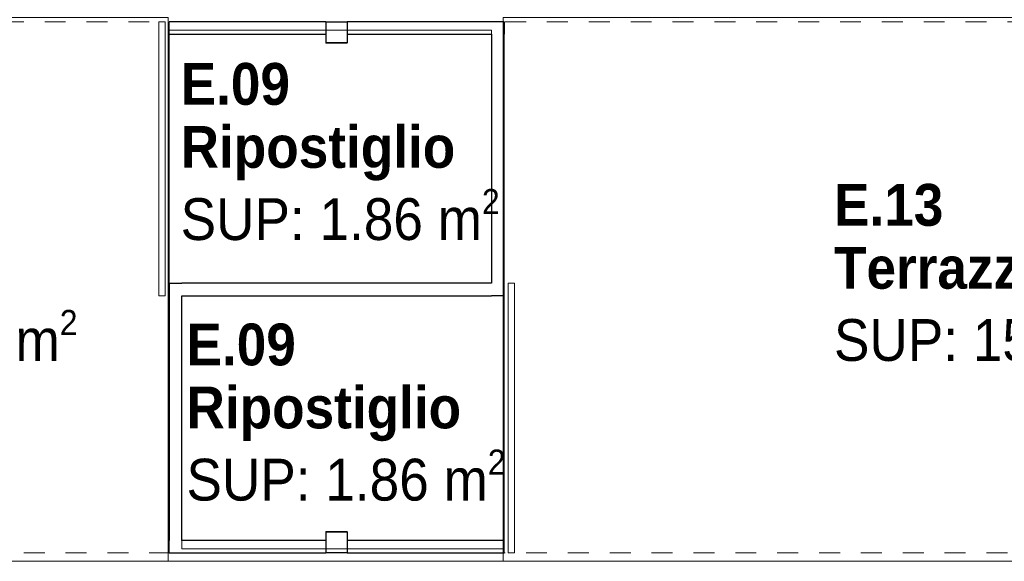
# Model space of a CAD drawing. Header units: metres. Extents: x -7.1 to 26.5, y -14.7 to 18.1.
# Tile 58 of 182: x 7.2 to 11.9, y -6.7 to -4.1. Entities that reach past the tile are written whole.
import ezdxf

# ---------------------------------------------------------------- set-up
doc = ezdxf.new("R2010")
doc.units = ezdxf.units.M
doc.linetypes.add('AUSGEZOGEN', pattern=[0])
doc.linetypes.add('STRICHLINIE_S4', pattern=[0.0055, 0.0035, -0.001, 0, -0.001])
for name, color, linetype in [('XR$1$016 Trennwände', 7, 'AUSGEZOGEN'), ('XR$1$020 Stützen', 7, 'AUSGEZOGEN'), ('XR$1$020 Stützen Schichttrennlinien', 7, 'AUSGEZOGEN'), ('XR$1$030 Bodenaufbauten', 7, 'AUSGEZOGEN'), ('XR$1$080 Raumdefinitionen Kontur', 7, 'AUSGEZOGEN'), ('XR$2$080 Raumdefinitionen Text_1', 7, 'AUSGEZOGEN'), ('XR$3$016 Trennwände Bauteilschraffuren', 7, 'AUSGEZOGEN'), ('XR$3$020 Stützen Bauteilschraffuren', 7, 'AUSGEZOGEN'), ('XR$3$035 Decken', 7, 'AUSGEZOGEN')]:
    doc.layers.add(name, color=color, linetype=linetype)
doc.styles.add('ARIAL', font='arial.ttf')
pattern_1 = [(0, (1500, 1500), (750, 750), [750, -750]), (90, (1500, 1500), (-750, 750), [750, -750])]

msp = doc.modelspace()

# ---------------------------------------------------------------- hatches: boundary and pattern name
at = {"layer": 'XR$3$016 Trennwände Bauteilschraffuren', "linetype": 'AUSGEZOGEN', "lineweight": 13, "transparency": 33554687}
h = msp.add_hatch(dxfattribs=at)
h.set_pattern_fill('MUSTER', color=8, scale=750, style=0, pattern_type=2)
h.set_pattern_definition(pattern_1)
h.paths.add_polyline_path([(7.8968, -4.0765), (7.8968, -5.3865), (7.9268, -5.3865), (7.9268, -4.0765)], flags=0)
h = msp.add_hatch(dxfattribs=at)
h.set_pattern_fill('MUSTER', color=8, scale=750, style=0, pattern_type=2)
h.set_pattern_definition(pattern_1)
h.paths.add_polyline_path([(7.9468, -4.0765), (7.9468, -4.1365), (8.6958, -4.1365), (8.6958, -4.0765)], flags=0)
h = msp.add_hatch(dxfattribs=at)
h.set_pattern_fill('MUSTER', color=8, scale=750, style=0, pattern_type=2)
h.set_pattern_definition(pattern_1)
h.paths.add_polyline_path([(8.7978, -4.0765), (8.7978, -4.1365), (9.4868, -4.1365), (9.4868, -4.0765)], flags=0)
h = msp.add_hatch(dxfattribs=at)
h.set_pattern_fill('MUSTER', color=8, scale=750, style=0, pattern_type=2)
h.set_pattern_definition(pattern_1)
h.paths.add_polyline_path([(9.4868, -4.1365), (9.5468, -4.1365), (9.5468, -4.0765)], flags=0)
h = msp.add_hatch(dxfattribs=at)
h.set_pattern_fill('MUSTER', color=8, scale=750, style=0, pattern_type=2)
h.set_pattern_definition(pattern_1)
h.paths.add_polyline_path([(9.4868, -4.0765), (9.4868, -4.1365), (9.5468, -4.0765)], flags=0)
h = msp.add_hatch(dxfattribs=at)
h.set_pattern_fill('MUSTER', color=8, scale=750, style=0, pattern_type=2)
h.set_pattern_definition(pattern_1)
h.paths.add_polyline_path([(9.4868, -4.1365), (9.4868, -5.3265), (9.5468, -5.3265), (9.5468, -4.1365)], flags=0)
h = msp.add_hatch(dxfattribs=at)
h.set_pattern_fill('MUSTER', color=8, scale=750, style=0, pattern_type=2)
h.set_pattern_definition(pattern_1)
h.paths.add_polyline_path([(8.0068, -5.3265), (7.9468, -5.3265), (8.0068, -5.3865)], flags=0)
h = msp.add_hatch(dxfattribs=at)
h.set_pattern_fill('MUSTER', color=8, scale=750, style=0, pattern_type=2)
h.set_pattern_definition(pattern_1)
h.paths.add_polyline_path([(8.0068, -5.3865), (7.9468, -5.3265), (7.9468, -5.3865)], flags=0)
h = msp.add_hatch(dxfattribs=at)
h.set_pattern_fill('MUSTER', color=8, scale=750, style=0, pattern_type=2)
h.set_pattern_definition(pattern_1)
h.paths.add_polyline_path([(8.0068, -5.3865), (9.4868, -5.3865), (9.4868, -5.3265), (8.0068, -5.3265)], flags=0)
h = msp.add_hatch(dxfattribs=at)
h.set_pattern_fill('MUSTER', color=8, scale=750, style=0, pattern_type=2)
h.set_pattern_definition(pattern_1)
h.paths.add_polyline_path([(9.4868, -5.3265), (9.4868, -5.3865), (9.5468, -5.3865)], flags=0)
h = msp.add_hatch(dxfattribs=at)
h.set_pattern_fill('MUSTER', color=8, scale=750, style=0, pattern_type=2)
h.set_pattern_definition(pattern_1)
h.paths.add_polyline_path([(9.4868, -5.3265), (9.5468, -5.3865), (9.5468, -5.3265)], flags=0)
h = msp.add_hatch(dxfattribs=at)
h.set_pattern_fill('MUSTER', color=8, scale=750, style=0, pattern_type=2)
h.set_pattern_definition(pattern_1)
h.paths.add_polyline_path([(9.5668, -5.3265), (9.5668, -6.6165), (9.5968, -6.6165), (9.5968, -5.3265)], flags=0)
h = msp.add_hatch(dxfattribs=at)
h.set_pattern_fill('MUSTER', color=8, scale=750, style=0, pattern_type=2)
h.set_pattern_definition(pattern_1)
h.paths.add_polyline_path([(8.0068, -6.5565), (8.0068, -5.3865), (7.9468, -5.3865), (7.9468, -6.5565)], flags=0)
h = msp.add_hatch(dxfattribs=at)
h.set_pattern_fill('MUSTER', color=8, scale=750, style=0, pattern_type=2)
h.set_pattern_definition(pattern_1)
h.paths.add_polyline_path([(7.9468, -6.5565), (7.9468, -6.6165), (8.0068, -6.5565)], flags=0)
h = msp.add_hatch(dxfattribs=at)
h.set_pattern_fill('MUSTER', color=8, scale=750, style=0, pattern_type=2)
h.set_pattern_definition(pattern_1)
h.paths.add_polyline_path([(8.0068, -6.5565), (7.9468, -6.6165), (8.0068, -6.6165)], flags=0)
h = msp.add_hatch(dxfattribs=at)
h.set_pattern_fill('MUSTER', color=8, scale=750, style=0, pattern_type=2)
h.set_pattern_definition(pattern_1)
h.paths.add_polyline_path([(8.0068, -6.6165), (8.6958, -6.6165), (8.6958, -6.5565), (8.0068, -6.5565)], flags=0)
h = msp.add_hatch(dxfattribs=at)
h.set_pattern_fill('MUSTER', color=8, scale=750, style=0, pattern_type=2)
h.set_pattern_definition(pattern_1)
h.paths.add_polyline_path([(8.7978, -6.5565), (8.7978, -6.6165), (9.5468, -6.6165), (9.5468, -6.5565)], flags=0)
at = {"layer": 'XR$3$020 Stützen Bauteilschraffuren', "linetype": 'AUSGEZOGEN', "lineweight": 13, "transparency": 33554687}
h = msp.add_hatch(dxfattribs=at)
h.set_pattern_fill('MUSTER', color=254, scale=750, style=0, pattern_type=2)
h.set_pattern_definition(pattern_1)
h.paths.add_polyline_path([(8.6968, -4.0775), (8.6968, -4.1775), (8.7968, -4.1775), (8.7968, -4.0775)], flags=0)
h = msp.add_hatch(dxfattribs=at)
h.set_pattern_fill('MUSTER', color=254, scale=750, style=0, pattern_type=2)
h.set_pattern_definition(pattern_1)
h.paths.add_polyline_path([(8.6968, -6.5155), (8.6968, -6.6155), (8.7968, -6.6155), (8.7968, -6.5155)], flags=0)

# ---------------------------------------------------------------- linework, layer by layer
at = {"layer": 'XR$1$016 Trennwände', "color": 7, "linetype": 'AUSGEZOGEN', "lineweight": 18, "transparency": 33554687}
for p, q in [((7.8968, -4.0765), (7.8968, -5.3865)), ((7.9268, -4.0765), (7.8968, -4.0765)), ((7.9268, -5.3865), (7.9268, -4.0765)), ((9.5668, -5.3265), (9.5668, -6.6165)), ((9.5968, -5.3265), (9.5668, -5.3265)), ((9.5968, -6.6165), (9.5968, -5.3265)), ((7.8968, -5.3865), (7.9268, -5.3865)), ((9.5668, -6.6165), (9.5968, -6.6165))]:
    msp.add_line(p, q, dxfattribs=at)
at = {"layer": 'XR$1$016 Trennwände', "color": 7, "linetype": 'AUSGEZOGEN', "lineweight": 25, "transparency": 33554687}
for p, q in [((8.6958, -4.0765), (7.9468, -4.0765)), ((7.9468, -4.1365), (7.9468, -4.0765)), ((9.5468, -4.0765), (8.7978, -4.0765)), ((9.5468, -4.0765), (9.5468, -4.1365)), ((7.9468, -4.1365), (8.6958, -4.1365)), ((8.7978, -4.1365), (9.4868, -4.1365)), ((9.4868, -4.1365), (9.4868, -5.3265)), ((9.5468, -5.3865), (9.5468, -4.1365)), ((7.9468, -5.3265), (8.0068, -5.3265)), ((7.9468, -5.3265), (7.9468, -6.5565)), ((9.4868, -5.3265), (8.0068, -5.3265)), ((8.0068, -6.5565), (8.0068, -5.3865)), ((8.0068, -5.3865), (9.4868, -5.3865)), ((9.5468, -5.3865), (9.4868, -5.3865)), ((7.9468, -6.6165), (7.9468, -6.5565)), ((8.6958, -6.5565), (8.0068, -6.5565)), ((9.5468, -6.5565), (8.7978, -6.5565)), ((9.5468, -6.6165), (9.5468, -6.5565)), ((7.9468, -6.6165), (8.6958, -6.6165)), ((8.7978, -6.6165), (9.5468, -6.6165))]:
    msp.add_line(p, q, dxfattribs=at)
at = {"layer": 'XR$1$020 Stützen', "color": 7, "linetype": 'AUSGEZOGEN', "lineweight": 18, "transparency": 33554687}
for points in [[(8.6958, -4.1785), (8.7978, -4.1785), (8.7978, -4.0765), (8.6958, -4.0765), (8.6958, -4.1785)], [(8.6958, -6.6165), (8.7978, -6.6165), (8.7978, -6.5145), (8.6958, -6.5145), (8.6958, -6.6165)]]:
    msp.add_lwpolyline(points, close=True, dxfattribs=at)
at = {"layer": 'XR$1$020 Stützen Schichttrennlinien', "color": 7, "linetype": 'AUSGEZOGEN', "lineweight": 25, "transparency": 33554687}
for points in [[(8.6968, -4.1775), (8.6968, -4.0775), (8.7968, -4.0775), (8.7968, -4.1775), (8.6968, -4.1775)], [(8.6968, -6.6155), (8.6968, -6.5155), (8.7968, -6.5155), (8.7968, -6.6155), (8.6968, -6.6155)]]:
    msp.add_lwpolyline(points, close=True, dxfattribs=at)
at = {"layer": 'XR$1$030 Bodenaufbauten', "color": 7, "linetype": 'AUSGEZOGEN', "lineweight": 18, "transparency": 33554687}
msp.add_lwpolyline([(1.9518, -6.6565), (22.9518, -6.6565), (22.9518, -3.8565), (1.9518, -3.8565), (1.9518, -6.6565)], close=True, dxfattribs=at)
at = {"layer": 'XR$1$080 Raumdefinitionen Kontur', "color": 8, "linetype": 'AUSGEZOGEN', "lineweight": 13, "transparency": 33554687}
for points in [[(7.9418, -6.6565), (7.9418, -4.0565), (1.9518, -4.0565), (1.9518, -6.6565), (7.9418, -6.6565)], [(9.5418, -6.6565), (15.3618, -6.6565), (15.3618, -4.0565), (9.5418, -4.0565), (9.5418, -6.6565)], [(7.9468, -5.3265), (9.4868, -5.3265), (9.4868, -4.1165), (7.9468, -4.1165), (7.9468, -5.3265)], [(8.0068, -6.5965), (9.5468, -6.5965), (9.5468, -5.3865), (8.0068, -5.3865), (8.0068, -6.5965)]]:
    msp.add_lwpolyline(points, close=True, dxfattribs=at)
at = {"layer": 'XR$3$035 Decken', "color": 7, "linetype": 'AUSGEZOGEN', "lineweight": 18, "transparency": 33554687}
for points in [[(10.0118, 11.0035), (1.9918, 11.0535), (1.9918, -3.9165), (1.9918, -6.6565), (22.9418, -6.6565), (22.9418, 11.0535), (14.8918, 11.0535), (14.8918, 6.2735), (13.4518, 6.2735), (11.4518, 6.2735), (10.0118, 6.2735), (10.0118, 11.0035)], [(1.9918, -6.6565), (22.9418, -6.6565), (22.9418, -3.7165), (1.9918, -3.7165), (1.9918, -6.6565)]]:
    msp.add_lwpolyline(points, close=True, dxfattribs=at)
at = {"layer": 'XR$3$035 Decken', "color": 8, "linetype": 'STRICHLINIE_S4', "lineweight": 18, "transparency": 33554687}
msp.add_lwpolyline([(2.0518, -6.6165), (22.8518, -6.6165), (22.8518, -4.0765), (2.0518, -4.0765), (2.0518, -6.6165)], close=True, dxfattribs=at)

# ---------------------------------------------------------------- texts
at = {"layer": 'XR$2$080 Raumdefinitionen Text_1', "color": 7, "linetype": 'AUSGEZOGEN', "transparency": 33554687, "char_height": 0.2, "attachment_point": 1, "line_spacing_factor": 0.903614, "style": 'ARIAL'}
for s, insert, width in [('\\A1;{\\fArial|b1|i0|c162|p34;\\W0.90909;E.09\\PRipostiglio}\\P{\\W0.90909;SUP: 1.86 m\\H0.6x;\\S2^ ;}', (8.0014, -4.2736), 1.76844), ('\\A1;{\\fArial|b1|i0|c162|p34;\\W0.90909;E.08}\\P{\\fArial|b1|i0|c162|p34;\\W0.90909;Terrazza\\P\\fArial|b0|i0|c162|p34;SUP: 15.57 m\\H0.6x;\\S2^ ;}', (5.843, -4.8517), 2.151196), ('\\A1;{\\fArial|b1|i0|c162|p34;\\W0.90909;E.13}\\P{\\fArial|b1|i0|c162|p34;\\W0.90909;Terrazza\\P\\fArial|b0|i0|c162|p34;SUP: 15.53 m\\H0.6x;\\S2^ ;}', (11.123, -4.8517), 2.804114), ('\\A1;{\\fArial|b1|i0|c162|p34;\\W0.90909;E.09\\PRipostiglio\\fArial|b0|i0|c162|p34;\\PSUP: 1.86 m\\H0.6x;\\S2^ ;}', (8.0294, -5.5195), 1.516049)]:
    msp.add_mtext(s, dxfattribs=dict(at, insert=insert, width=width))

doc.saveas('drawing.dxf')
